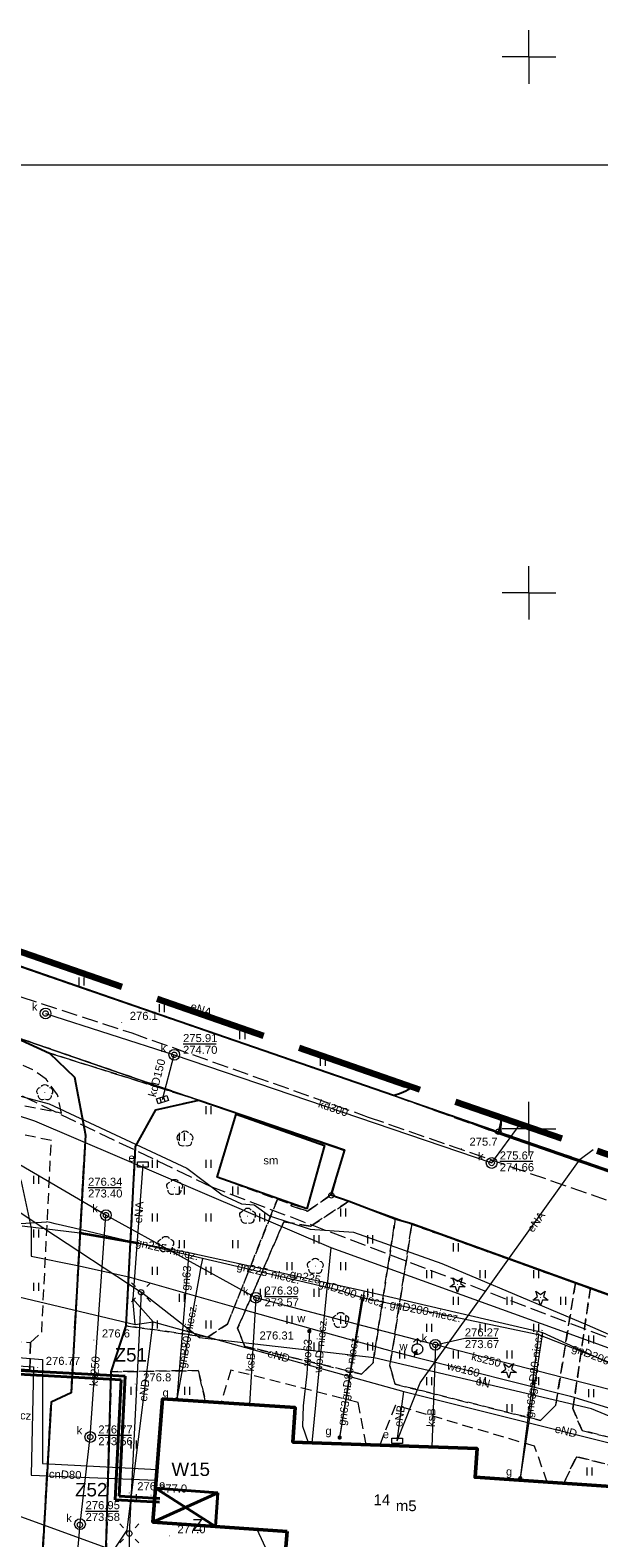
# Model space of a CAD drawing. Extents: x 0 to 6568752, y 0 to 5584302.
# Tile 72 of 74: x 6568504 to 6568557, y 5584162 to 5584302. Entities that reach past the tile are written whole.
import ezdxf
from ezdxf.enums import TextEntityAlignment as Align

# ---------------------------------------------------------------- set-up
doc = ezdxf.new("R2010")
doc.units = 0
for name, pattern in [('GAK', [3.5, 2, -0.7, 0.1, -0.7]), ('PRZER1-1', [1, 0.5, -0.5]), ('PRZER2-1', [1.5, 1, -0.5]), ('PRZER3-1', [2, 1.5, -0.5])]:
    doc.linetypes.add(name, pattern=pattern)
doc.layers.get('0').update_dxf_attribs({"linetype": 'CONTINUOUS'})
for name, color, linetype, lineweight in [('alarm', 51, 'CONTINUOUS', 50), ('EGBU', 7, 'CONTINUOUS', 50), ('EGBU_O', 7, 'CONTINUOUS', 50), ('EGDE', 7, 'CONTINUOUS', 18), ('EGPG', 7, 'CONTINUOUS', 18), ('GEPADR_O', 7, 'CONTINUOUS', 18), ('GEPPHC', 7, 'CONTINUOUS', 18), ('GUPPRZ_O', 7, 'CONTINUOUS', 18), ('OTDM', 7, 'CONTINUOUS', 25), ('OTDM_O', 7, 'CONTINUOUS', 25), ('OTKC', 7, 'CONTINUOUS', 18), ('OTKJ', 7, 'CONTINUOUS', 18), ('OTKK', 7, 'CONTINUOUS', 25), ('OTRN', 7, 'CONTINUOUS', 13), ('OTRN_O', 7, 'CONTINUOUS', 13), ('OTRS', 7, 'CONTINUOUS', 13), ('OTRS_O', 7, 'CONTINUOUS', 13), ('OTZT', 7, 'CONTINUOUS', 18), ('ramka sekcji', 7, 'CONTINUOUS', 18), ('siec', 7, 'GAK', 70), ('SUEO', 7, 'CONTINUOUS', 18), ('SULO', 7, 'CONTINUOUS', 35), ('SUPK', 7, 'CONTINUOUS', 18), ('SUPW', 7, 'CONTINUOUS', 18), ('SUPW_O', 7, 'CONTINUOUS', 18), ('zakres', 6, 'PRZER3-1', 106)]:
    doc.layers.add(name, color=color, linetype=linetype, lineweight=lineweight)
for name, color, linetype, lineweight, true_color in [('EGUG', 7, 'CONTINUOUS', 18, 0x008000), ('GELULI', 7, 'CONTINUOUS', 18, 0xfeffff), ('OTZG', 7, 'CONTINUOUS', 18, 0x008000), ('OTZL', 7, 'CONTINUOUS', 18, 0x008000), ('SUCP', 7, 'CONTINUOUS', 18, 0xd200d2), ('SUCP_O', 7, 'CONTINUOUS', 18, 0xd200d2), ('SUEP', 1, 'CONTINUOUS', 18, 0xff0000), ('SUEP_O', 1, 'CONTINUOUS', 18, 0xff0000), ('SUES', 1, 'CONTINUOUS', 18, 0xff0000), ('SUES_O', 1, 'CONTINUOUS', 18, 0xff0000), ('SUGP', 7, 'CONTINUOUS', 18, 0xbfbf00), ('SUGP_O', 7, 'CONTINUOUS', 18, 0xbfbf00), ('SUGW', 7, 'CONTINUOUS', 18, 0xbfbf00), ('SUGW_O', 7, 'CONTINUOUS', 18, 0xbfbf00), ('SUKK', 7, 'CONTINUOUS', 18, 0x803300), ('SUKP', 7, 'CONTINUOUS', 18, 0x803300), ('SUKP_O', 7, 'CONTINUOUS', 18, 0x803300), ('SUTP', 7, 'CONTINUOUS', 18, 0xff9100), ('SUWH', 5, 'CONTINUOUS', 18, 0x0000ff), ('SUWP', 5, 'CONTINUOUS', 18, 0x0000ff), ('SUWP_O', 5, 'CONTINUOUS', 18, 0x0000ff), ('SUWW', 5, 'CONTINUOUS', 18, 0x0000ff), ('SUWW_O', 5, 'CONTINUOUS', 18, 0x0000ff)]:
    doc.layers.add(name, color=color, linetype=linetype, lineweight=lineweight, true_color=true_color)
doc.styles.add('Arial', font='arial.ttf')
doc.styles.add('GEO-INFO', font='arial.ttf')

# ---------------------------------------------------------------- blocks, each defined once
blk = doc.blocks.new('D_GSPRDL1')
blk.add_hatch(color=0).paths.add_polyline_path([(0, -0.045), (0.013906, -0.042798), (0.02645, -0.036406), (0.036406, -0.02645), (0.042798, -0.013906), (0.045, 0), (0.042798, 0.013906), (0.036406, 0.02645), (0.02645, 0.036406), (0.013906, 0.042798), (0, 0.045), (-0.013906, 0.042798), (-0.02645, 0.036406), (-0.036406, 0.02645), (-0.042798, 0.013906), (-0.045, 0), (-0.042798, -0.013906), (-0.036406, -0.02645), (-0.02645, -0.036406), (-0.013906, -0.042798)])
at = {"color": 0}
for points in [[(-0.635969, -0.134326), (-0.70458, -0.024001), (-0.731429, 0.103115), (-0.713292, 0.231763), (-0.652348, 0.346501), (-0.55591, 0.433559), (-0.435555, 0.482485)], [(-0.324277, 0.563333), (-0.240553, 0.662679), (-0.127956, 0.727494), (0, 0.75), (0.127956, 0.727494), (0.240553, 0.662679), (0.324277, 0.563333)], [(0.435555, 0.482485), (0.55591, 0.433559), (0.652348, 0.346501), (0.713292, 0.231763), (0.731429, 0.103115), (0.70458, -0.024001), (0.635969, -0.134326)], [(-0.068773, -0.646351), (-0.194901, -0.677512), (-0.324092, -0.663766), (-0.440839, -0.606763), (-0.531129, -0.513345), (-0.584125, -0.394725), (-0.593465, -0.265141)], [(0.593465, -0.265141), (0.584125, -0.394725), (0.531129, -0.513345), (0.440839, -0.606763), (0.324092, -0.663766), (0.194901, -0.677512), (0.068773, -0.646351)]]:
    blk.add_lwpolyline(points, dxfattribs=at)
blk = doc.blocks.new('D_GSPRDI1')
blk.add_hatch(color=0).paths.add_polyline_path([(0, -0.045), (0.013906, -0.042798), (0.02645, -0.036406), (0.036406, -0.02645), (0.042798, -0.013906), (0.045, 0), (0.042798, 0.013906), (0.036406, 0.02645), (0.02645, 0.036406), (0.013906, 0.042798), (0, 0.045), (-0.013906, 0.042798), (-0.02645, 0.036406), (-0.036406, 0.02645), (-0.042798, 0.013906), (-0.045, 0), (-0.042798, -0.013906), (-0.036406, -0.02645), (-0.02645, -0.036406), (-0.013906, -0.042798)])
at = {"color": 0}
blk.add_lwpolyline([(0.272471, 0.088531), (0.713338, -0.231778), (0.168396, -0.231778), (0, -0.750048), (-0.168396, -0.231778), (-0.713338, -0.231778), (-0.272471, 0.088531), (-0.440867, 0.606801), (0, 0.286493), (0.440867, 0.606801)], close=True, dxfattribs=at)
blk = doc.blocks.new('D_GSPWPN1')
blk.add_hatch(color=0).paths.add_polyline_path([(-0.045, 0), (-0.043467, -0.011647), (-0.038971, -0.0225), (-0.03182, -0.03182), (-0.0225, -0.038971), (-0.011647, -0.043467), (0, -0.045), (0.011647, -0.043467), (0.0225, -0.038971), (0.03182, -0.03182), (0.038971, -0.0225), (0.043467, -0.011647), (0.045, 0), (0.043467, 0.011647), (0.038971, 0.0225), (0.03182, 0.03182), (0.0225, 0.038971), (0.011647, 0.043467), (0, 0.045), (-0.011647, 0.043467), (-0.0225, 0.038971), (-0.03182, 0.03182), (-0.038971, 0.0225), (-0.043467, 0.011647)])
blk = doc.blocks.new('D_GSPWPS1')
blk.add_hatch(color=0).paths.add_polyline_path([(-0.045, 0), (-0.043467, -0.011647), (-0.038971, -0.0225), (-0.03182, -0.03182), (-0.0225, -0.038971), (-0.011647, -0.043467), (0, -0.045), (0.011647, -0.043467), (0.0225, -0.038971), (0.03182, -0.03182), (0.038971, -0.0225), (0.043467, -0.011647), (0.045, 0), (0.043467, 0.011647), (0.038971, 0.0225), (0.03182, 0.03182), (0.0225, 0.038971), (0.011647, 0.043467), (0, 0.045), (-0.011647, 0.043467), (-0.0225, 0.038971), (-0.03182, 0.03182), (-0.038971, 0.0225), (-0.043467, 0.011647)])
blk = doc.blocks.new('D_GUPWZA1')
blk.add_hatch(color=0).paths.add_polyline_path([(-0.2, 0), (-0.193185, -0.051764), (-0.173205, -0.1), (-0.141421, -0.141421), (-0.1, -0.173205), (-0.051764, -0.193185), (0, -0.2), (0.051764, -0.193185), (0.1, -0.173205), (0.141421, -0.141421), (0.173205, -0.1), (0.193185, -0.051764), (0.2, 0), (0.193185, 0.051764), (0.173205, 0.1), (0.141421, 0.141421), (0.1, 0.173205), (0.051764, 0.193185), (0, 0.2), (-0.051764, 0.193185), (-0.1, 0.173205), (-0.141421, 0.141421), (-0.173205, 0.1), (-0.193185, 0.051764)])
blk = doc.blocks.new('D_GUPESE1')
at = {"color": 0}
blk.add_lwpolyline([(-0.5, -0.25), (-0.5, 0.25), (0.5, 0.25), (0.5, -0.25)], close=True, dxfattribs=at)
blk = doc.blocks.new('D_GUPIWZ1_1')
at = {"color": 0}
blk.add_lwpolyline([(0, 0.25), (0.064705, 0.241481), (0.125, 0.216506), (0.176777, 0.176777), (0.216506, 0.125), (0.241481, 0.064705), (0.25, 0), (0.241481, -0.064705), (0.216506, -0.125), (0.176777, -0.176777), (0.125, -0.216506), (0.064705, -0.241481), (0, -0.25), (-0.064705, -0.241481), (-0.125, -0.216506), (-0.176777, -0.176777), (-0.216506, -0.125), (-0.241481, -0.064705), (-0.25, 0), (-0.241481, 0.064705), (-0.216506, 0.125), (-0.176777, 0.176777), (-0.125, 0.216506), (-0.064705, 0.241481)], close=True, dxfattribs=at)
blk = doc.blocks.new('D_GUPKKS1')
at = {"color": 0}
blk.add_lwpolyline([(0.5, -0.25), (-0.5, -0.25), (-0.5, 0.25), (0.5, 0.25)], close=True, dxfattribs=at)
for points in [[(-0.175, -0.25), (-0.175, 0.25)], [(0.175, -0.25), (0.175, 0.25)]]:
    blk.add_lwpolyline(points, dxfattribs=at)
blk = doc.blocks.new('D_GUPWDT1')
at = {"color": 0}
blk.add_lwpolyline([(0, 0.5), (0.086824, 0.492404), (0.17101, 0.469846), (0.25, 0.433013), (0.321394, 0.383022), (0.383022, 0.321394), (0.433013, 0.25), (0.469846, 0.17101), (0.492404, 0.086824), (0.5, 0), (0.492404, -0.086824), (0.469846, -0.17101), (0.433013, -0.25), (0.377875, -0.32743), (0.309079, -0.393027), (0.229113, -0.444418), (0.140866, -0.479746), (0.047528, -0.497736), (-0.047528, -0.497736), (-0.140866, -0.479746), (-0.229113, -0.444418), (-0.309079, -0.393027), (-0.377875, -0.32743), (-0.433013, -0.25), (-0.4725, -0.163534), (-0.494911, -0.071157), (-0.499434, 0.023791), (-0.485906, 0.117879), (-0.454816, 0.207708), (-0.407288, 0.290028), (-0.34504, 0.361867), (-0.27032, 0.420627), (-0.185831, 0.464184), (-0.094626, 0.490964)], close=True, dxfattribs=at)
for points in [[(-0.353553, 0.646447), (0, 1), (0.353553, 0.646447)], [(0, 0.5), (0, 1)]]:
    blk.add_lwpolyline(points, dxfattribs=at)
blk = doc.blocks.new('D_GUPGZA1')
blk.add_hatch(color=0).paths.add_polyline_path([(-0.2, 0), (-0.193185, -0.051764), (-0.173205, -0.1), (-0.141421, -0.141421), (-0.1, -0.173205), (-0.051764, -0.193185), (0, -0.2), (0.051764, -0.193185), (0.1, -0.173205), (0.141421, -0.141421), (0.173205, -0.1), (0.193185, -0.051764), (0.2, 0), (0.193185, 0.051764), (0.173205, 0.1), (0.141421, 0.141421), (0.1, 0.173205), (0.051764, 0.193185), (0, 0.2), (-0.051764, 0.193185), (-0.1, 0.173205), (-0.141421, 0.141421), (-0.173205, 0.1), (-0.193185, 0.051764)])
blk = doc.blocks.new('D_GEPPHC1')
at = {"color": 0}
blk.add_lwpolyline([(-0.375, 0.5), (0.375, 0.5), (-0.375, -0.5), (0.375, -0.5)], dxfattribs=at)
blk = doc.blocks.new('D_GEPPGD1_2')
blk.add_hatch(color=0).paths.add_polyline_path([(0, -0.045), (0.013906, -0.042798), (0.02645, -0.036406), (0.036406, -0.02645), (0.042798, -0.013906), (0.045, 0), (0.042798, 0.013906), (0.036406, 0.02645), (0.02645, 0.036406), (0.013906, 0.042798), (0, 0.045), (-0.013906, 0.042798), (-0.02645, 0.036406), (-0.036406, 0.02645), (-0.042798, 0.013906), (-0.045, 0), (-0.042798, -0.013906), (-0.036406, -0.02645), (-0.02645, -0.036406), (-0.013906, -0.042798)])
blk = doc.blocks.new('D_GEPPGD1_1')
at = {"color": 0}
blk.add_lwpolyline([(0, 0.25), (0.077254, 0.237764), (0.146946, 0.202254), (0.202254, 0.146946), (0.237764, 0.077254), (0.25, 0), (0.237764, -0.077254), (0.202254, -0.146946), (0.146946, -0.202254), (0.077254, -0.237764), (0, -0.25), (-0.077254, -0.237764), (-0.146946, -0.202254), (-0.202254, -0.146946), (-0.237764, -0.077254), (-0.25, 0), (-0.237764, 0.077254), (-0.202254, 0.146946), (-0.146946, 0.202254), (-0.077254, 0.237764)], close=True, dxfattribs=at)
blk = doc.blocks.new('D_GUPELA2')
blk.add_hatch(color=0).paths.add_polyline_path([(-0.001087, 0.044987), (0.011881, 0.043403), (0.021281, 0.03965), (0.030065, 0.033482), (0.038133, 0.023893), (0.043117, 0.012881), (0.044986, 0.001113), (0.044323, -0.007777), (0.040557, -0.019497), (0.033417, -0.030138), (0.024849, -0.037517), (0.013788, -0.042836), (0.002013, -0.044955), (-0.00982, -0.043916), (-0.020466, -0.040077), (-0.029541, -0.033946), (-0.036867, -0.025804), (-0.04187, -0.01649), (-0.04461, -0.005909), (-0.044532, 0.006476), (-0.041285, 0.017903), (-0.034764, 0.028574), (-0.024479, 0.03776), (-0.013449, 0.042943)])
at = {"color": 0}
for points in [[(-0.883883, 0.883883), (-0.53033, 0.53033)], [(0.883883, 0.883883), (0.53033, 0.53033)], [(-0.883883, -0.883883), (-0.53033, -0.53033)], [(0.883883, -0.883883), (0.53033, -0.53033)]]:
    blk.add_lwpolyline(points, dxfattribs=at)
blk = doc.blocks.new('D_GUPELA1')
at = {"color": 0}
blk.add_lwpolyline([(0, 0.25), (0.064705, 0.241481), (0.125, 0.216506), (0.176777, 0.176777), (0.216506, 0.125), (0.241481, 0.064705), (0.25, 0), (0.241481, -0.064705), (0.216506, -0.125), (0.176777, -0.176777), (0.125, -0.216506), (0.064705, -0.241481), (0, -0.25), (-0.064705, -0.241481), (-0.125, -0.216506), (-0.176777, -0.176777), (-0.216506, -0.125), (-0.241481, -0.064705), (-0.25, 0), (-0.241481, 0.064705), (-0.216506, 0.125), (-0.176777, 0.176777), (-0.125, 0.216506), (-0.064705, 0.241481)], close=True, dxfattribs=at)
blk = doc.blocks.new('D_GSSUTR1')
at = {"color": 0}
for points in [[(-0.25666, 0.36165), (-0.25666, -0.38835)], [(0.24334, -0.38835), (0.24334, 0.36165)]]:
    blk.add_lwpolyline(points, dxfattribs=at)

msp = doc.modelspace()

# ---------------------------------------------------------------- linework, layer by layer
at = {"layer": 'EGBU', "linetype": 'Continuous', "lineweight": 50, "elevation": 10.18}
msp.add_lwpolyline([(6568527.47, 5584162.43), (6568514.95, 5584163.31), (6568515.85341, 5584174.79452), (6568528.2, 5584173.99), (6568528.0043, 5584170.77341), (6568545.17, 5584170.16), (6568544.99, 5584167.48), (6568562.18, 5584166.31), (6568561.48, 5584154.81), (6568544.19, 5584156.04), (6568544.4, 5584158.62), (6568527.26, 5584159.84)], close=True, dxfattribs=at)
at = {"layer": 'EGDE', "linetype": 'Continuous', "elevation": 10.22}
for points in [[(6568361.59535, 5584252.09289), (6568363.17294, 5584258.49371), (6568384.10967, 5584252.66302), (6568404.05262, 5584247.11955), (6568410.12476, 5584245.43766), (6568432.37614, 5584239.25389), (6568501.01473, 5584215.71647), (6568547.15443, 5584199.71974), (6568592.68513, 5584183.94093)], [(6568592.25665, 5584177.2623), (6568569.37207, 5584185.2949), (6568567.841, 5584180.71483), (6568531.58972, 5584193.78874), (6568532.79584, 5584197.9746), (6568444.36545, 5584228.51754), (6568424.00977, 5584235.04577), (6568423.40791, 5584229.7576), (6568390.77944, 5584238.75789), (6568391.9359, 5584243.69317), (6568384.82038, 5584245.63164), (6568365.64994, 5584250.98505), (6568361.59535, 5584252.09289)], [(6568384.82038, 5584245.63164), (6568391.9359, 5584243.69317), (6568390.77944, 5584238.75789), (6568423.40791, 5584229.7576), (6568424.00977, 5584235.04577), (6568444.36545, 5584228.51754), (6568532.79584, 5584197.9746), (6568531.58972, 5584193.78874), (6568567.841, 5584180.71483), (6568569.37207, 5584185.2949), (6568592.25665, 5584177.2623)], [(6568547.15443, 5584199.71974), (6568501.01473, 5584215.71647), (6568432.37614, 5584239.25389), (6568410.12476, 5584245.43766), (6568410.56468, 5584246.69046)], [(6568547.49268, 5584201.00451), (6568547.15443, 5584199.71974)], [(6568592.68513, 5584183.94093), (6568547.15443, 5584199.71974), (6568547.49268, 5584201.00451)]]:
    msp.add_lwpolyline(points, dxfattribs=at)
at = {"layer": 'EGUG', "linetype": 'PRZER1-1', "lineweight": 18, "elevation": 10.08}
for points in [[(6568324.88408, 5584271.82788), (6568324.82072, 5584271.63057), (6568327.2348, 5584269.00147), (6568331.69773, 5584267.24884), (6568363.17294, 5584258.49371), (6568384.10967, 5584252.66302), (6568404.05262, 5584247.11955), (6568410.12476, 5584245.43766), (6568432.37614, 5584239.25389), (6568501.01473, 5584215.71647), (6568547.15443, 5584199.71974), (6568592.68513, 5584183.94093)], [(6568592.68513, 5584183.94093), (6568547.15443, 5584199.71974), (6568501.01473, 5584215.71647), (6568432.37614, 5584239.25389), (6568410.12476, 5584245.43766), (6568404.05262, 5584247.11955), (6568384.10967, 5584252.66302), (6568363.17294, 5584258.49371)], [(6568592.25665, 5584177.2623), (6568569.37207, 5584185.2949), (6568567.841, 5584180.71483), (6568531.58972, 5584193.78874), (6568532.79584, 5584197.9746), (6568444.36545, 5584228.51754), (6568424.00977, 5584235.04577), (6568423.40791, 5584229.7576), (6568390.77944, 5584238.75789)], [(6568390.77944, 5584238.75789), (6568423.40791, 5584229.7576), (6568424.00977, 5584235.04577), (6568444.36545, 5584228.51754), (6568532.79584, 5584197.9746), (6568531.58972, 5584193.78874), (6568567.841, 5584180.71483), (6568569.37207, 5584185.2949), (6568592.25665, 5584177.2623)]]:
    msp.add_lwpolyline(points, dxfattribs=at)
at = {"layer": 'GELULI', "linetype": 'PRZER3-1', "lineweight": 18, "elevation": 9.97}
msp.add_lwpolyline([(6568317.37316, 5584268.23555), (6568323.21693, 5584266.61009), (6568375.93412, 5584251.94666), (6568434.94315, 5584234.16735), (6568439.89391, 5584232.77833), (6568512.97399, 5584208.938), (6568535.02416, 5584201.09293), (6568583.8272, 5584184.117), (6568592.49087, 5584180.91301)], dxfattribs=at)
at = {"layer": 'GUPPRZ_O', "linetype": 'Continuous', "lineweight": 13, "elevation": 10.8, "flags": 128}
for points in [[(6568517.75883, 5584207.91363), (6568520.83883, 5584207.91363)], [(6568547.28305, 5584196.96099), (6568550.36305, 5584196.96099)], [(6568508.90174, 5584194.50958), (6568511.98174, 5584194.50958)], [(6568525.35391, 5584184.35743), (6568528.43391, 5584184.35743)], [(6568541.28139, 5584179.83651), (6568544.03124, 5584180.45622), (6568547.11124, 5584180.45622)], [(6568509.85985, 5584171.39678), (6568512.93985, 5584171.39678)], [(6568508.67133, 5584164.33173), (6568511.75133, 5584164.33173)]]:
    msp.add_lwpolyline(points, dxfattribs=at)
at = {"layer": 'OTDM', "linetype": 'Continuous', "lineweight": 25, "elevation": 10.18}
msp.add_lwpolyline([(6568529.31, 5584192.54), (6568520.93, 5584195.49), (6568522.72, 5584201.36), (6568530.96, 5584198.43)], close=True, dxfattribs=at)
at = {"layer": 'OTKC', "linetype": 'PRZER2-1', "lineweight": 18, "elevation": 10.18}
for points in [[(6568506.43, 5584201.47), (6568506.05, 5584203.16), (6568504.99, 5584204.64), (6568503.76, 5584205.5), (6568500.86, 5584206.81), (6568481.82, 5584213.47), (6568480.94, 5584206.55)], [(6568437.76, 5584180.94), (6568435.75, 5584181.1), (6568435.99, 5584184.59), (6568437.3, 5584183.48), (6568491.91, 5584180.66), (6568492.67, 5584180.62), (6568503.53, 5584180.07), (6568503.48, 5584177.51), (6568481.62, 5584178.62), (6568480.55, 5584177.7), (6568477.92, 5584134.87), (6568475.33, 5584135.1), (6568477.08, 5584164.07), (6568468.54, 5584164.7), (6568465.7, 5584166.83), (6568467.01, 5584179.39), (6568439.97843, 5584180.94735), (6568472.49, 5584131.76), (6568471.53, 5584130.13)]]:
    msp.add_lwpolyline(points, close=True, dxfattribs=at)
for points in [[(6568502.26, 5584208.44), (6568505.31, 5584207.06), (6568507.65, 5584204.8), (6568508.65, 5584199.4), (6568507.32, 5584175.37), (6568505.45, 5584174.48), (6568503.53, 5584140.77)], [(6568503.48, 5584177.51), (6568503.53, 5584180.07), (6568504.58, 5584181.02), (6568505.48, 5584198.9), (6568493.8, 5584201.29)], [(6568565.81, 5584166.6), (6568554.43, 5584169.4), (6568553.25244, 5584166.91764), (6568551.71069, 5584167.02257), (6568550.54, 5584170.38), (6568537.56, 5584174.2), (6568536.09974, 5584170.48412), (6568534.81922, 5584170.52988), (6568534.08, 5584174.45), (6568522.22, 5584177.49), (6568521.28657, 5584174.44049), (6568519.86687, 5584174.533), (6568519.18, 5584177.44), (6568511.07, 5584177.33), (6568512.46, 5584181.61), (6568520.06, 5584180.55), (6568521.9, 5584181.78), (6568526.55, 5584193.42), (6568527.88, 5584192.96), (6568527.83, 5584192.82), (6568529.35, 5584192.31), (6568531.55, 5584193.82), (6568533.24, 5584193.25), (6568529.63, 5584190.91), (6568527.15, 5584191.32), (6568522.85, 5584181.39), (6568523.52, 5584179.7), (6568534.41, 5584177.11), (6568535.47, 5584178.16), (6568537.55, 5584191.61), (6568539.1, 5584191.15), (6568537.05, 5584177.88), (6568537.52, 5584176.17), (6568551.09, 5584172.78), (6568552.5, 5584174.21), (6568554.35, 5584185.66), (6568555.74, 5584185.16), (6568554.11, 5584173.9), (6568554.96, 5584171.84), (6568575.39, 5584166.8)]]:
    msp.add_lwpolyline(points, dxfattribs=at)
at = {"layer": 'OTKJ', "linetype": 'PRZER3-1', "lineweight": 18, "elevation": 10.18}
for points in [[(6568324.63601, 5584271.90472), (6568325.01, 5584271.29), (6568326.48, 5584269.47), (6568327.65, 5584268.64), (6568329.49, 5584267.76), (6568331.28, 5584267.12), (6568332.07, 5584266.92), (6568359.08, 5584259.49), (6568361.58, 5584258.81), (6568397.87, 5584248.6), (6568413.84, 5584244.22), (6568455.08, 5584231.25), (6568457, 5584230.63), (6568498.55, 5584216.47), (6568500.09, 5584215.97), (6568537.39, 5584203.09), (6568547.32, 5584199.53), (6568592.6869, 5584183.96856)], [(6568503.53, 5584140.77), (6568505.45, 5584174.48), (6568507.32, 5584175.37), (6568508.65, 5584199.4), (6568507.65, 5584204.8), (6568505.31, 5584207.06), (6568519.22, 5584202.68), (6568515.23, 5584201.77), (6568513.33, 5584198.33), (6568512.46, 5584181.61), (6568511.07, 5584177.33), (6568510.51, 5584157.83)]]:
    msp.add_lwpolyline(points, dxfattribs=at)
for points in [[(6568592.27088, 5584177.48411), (6568589.01, 5584178.79), (6568575.71, 5584183.16), (6568569.28, 5584185.37), (6568568.72, 5584183.6), (6568567.66, 5584180.86), (6568555.74, 5584185.16), (6568554.35, 5584185.66), (6568539.1, 5584191.15), (6568537.55, 5584191.61), (6568533.24, 5584193.25), (6568531.55, 5584193.82), (6568532.82, 5584198.02), (6568519.22, 5584202.68), (6568505.31, 5584207.06), (6568502.26, 5584208.44), (6568499.5, 5584209.57), (6568442.88, 5584228.95, 0.485757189), (6568436.47, 5584226.47), (6568429.34, 5584228.12), (6568427.97, 5584231.99), (6568423.96, 5584235.1), (6568423.38, 5584229.9), (6568390.81, 5584238.73)], [(6568547.43203, 5584201.02544), (6568547.32, 5584199.53), (6568537.39, 5584203.09, 0.085198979), (6568539.15676, 5584203.88134)]]:
    msp.add_lwpolyline(points, format="xyb", dxfattribs=at)
at = {"layer": 'OTKK', "linetype": 'Continuous', "lineweight": 25, "elevation": 10.18}
for points in [[(6568539.15682, 5584203.88131, -0.08520069), (6568537.39, 5584203.09), (6568500.09, 5584215.97), (6568498.55, 5584216.47), (6568457, 5584230.63), (6568455.08, 5584231.25), (6568413.84, 5584244.22, -0.224953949), (6568411.27336, 5584246.48884)], [(6568436.47, 5584226.47, -0.485757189), (6568442.88, 5584228.95), (6568499.5, 5584209.57), (6568502.26, 5584208.44), (6568505.31, 5584207.06), (6568507.65, 5584204.8), (6568508.65, 5584199.4), (6568507.32, 5584175.37), (6568505.45, 5584174.48), (6568503.53, 5584140.77), (6568505.24, 5584139.54), (6568504.73, 5584127.9), (6568504.79, 5584122.65, 0.089975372), (6568506.61, 5584118.23, 0.215095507), (6568514.58, 5584112.84), (6568518.41, 5584112.57, 0.069509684), (6568522.62, 5584114.07, 0.134953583), (6568527.22, 5584117.66, 0.052430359), (6568528.58, 5584120.07, 0.084773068), (6568529.58, 5584123.78, 0.190052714), (6568527.44, 5584131.44), (6568512.64, 5584151), (6568511.13, 5584153.58), (6568510.51, 5584157.83)]]:
    msp.add_lwpolyline(points, format="xyb", dxfattribs=at)
for points in [[(6568510.51, 5584157.83), (6568511.07, 5584177.33), (6568512.46, 5584181.61), (6568513.33, 5584198.33), (6568515.23, 5584201.77), (6568519.22, 5584202.68), (6568532.82, 5584198.02), (6568531.55, 5584193.82), (6568533.24, 5584193.25), (6568537.55, 5584191.61), (6568539.1, 5584191.15), (6568554.35, 5584185.66), (6568555.74, 5584185.16), (6568567.66, 5584180.86), (6568568.72, 5584183.6), (6568569.28, 5584185.37), (6568575.71, 5584183.16), (6568578.54, 5584180.75), (6568579.27, 5584175.96), (6568577.89, 5584147.04)], [(6568547.43203, 5584201.02544), (6568547.32, 5584199.53), (6568565.96, 5584193.07), (6568592.68614, 5584183.95677)]]:
    msp.add_lwpolyline(points, dxfattribs=at)
at = {"layer": 'OTZT', "color": 7, "linetype": 'PRZER2-1', "lineweight": 18, "elevation": 10.1}
msp.add_lwpolyline([(6568539.15682, 5584203.88131, -0.08520069), (6568537.39, 5584203.09), (6568500.09, 5584215.97)], format="xyb", dxfattribs=at)
for points in [[(6568506.43, 5584201.47), (6568506.05, 5584203.16), (6568504.99, 5584204.64), (6568503.76, 5584205.5), (6568500.86, 5584206.81), (6568481.82, 5584213.47), (6568480.94, 5584206.55)], [(6568521.9, 5584181.78), (6568520.06, 5584180.55), (6568512.46, 5584181.61), (6568513.33, 5584198.33), (6568515.23, 5584201.77), (6568519.22, 5584202.68), (6568532.82, 5584198.02), (6568531.55, 5584193.82), (6568529.35, 5584192.31), (6568527.83, 5584192.82), (6568527.88, 5584192.96), (6568529.31, 5584192.54), (6568530.96, 5584198.43), (6568522.72, 5584201.36), (6568520.93, 5584195.49), (6568526.55, 5584193.42)], [(6568505.48, 5584198.9), (6568493.8, 5584201.29), (6568492.67, 5584180.62), (6568503.53, 5584180.07), (6568504.58, 5584181.02)], [(6568523.52, 5584179.7), (6568522.85, 5584181.39), (6568527.15, 5584191.32), (6568529.63, 5584190.91), (6568533.24, 5584193.25), (6568537.55, 5584191.61), (6568535.47, 5584178.16), (6568534.41, 5584177.11)], [(6568552.5, 5584174.21), (6568551.09, 5584172.78), (6568537.52, 5584176.17), (6568537.05, 5584177.88), (6568539.1, 5584191.15), (6568554.35, 5584185.66)], [(6568554.96, 5584171.84), (6568554.11, 5584173.9), (6568555.74, 5584185.16), (6568567.66, 5584180.86), (6568568.72, 5584183.6), (6568574.62, 5584181.41), (6568576.66, 5584179.98), (6568577.5, 5584177.01), (6568577.03, 5584168.07), (6568575.39, 5584166.8)], [(6568511.13, 5584153.58), (6568510.51, 5584157.83), (6568511.07, 5584177.33), (6568519.18, 5584177.44), (6568519.86687, 5584174.533), (6568515.85341, 5584174.79452), (6568514.95, 5584163.31), (6568527.47, 5584162.43), (6568527.26, 5584159.84), (6568544.4, 5584158.62), (6568544.19, 5584156.04), (6568561.48, 5584154.81), (6568562.18, 5584166.31), (6568553.25244, 5584166.91764), (6568554.43, 5584169.4), (6568565.81, 5584166.6), (6568565.57, 5584162.57), (6568564, 5584162.56), (6568563.93, 5584160.04), (6568565.44, 5584160.02), (6568564.91, 5584150.5)]]:
    msp.add_lwpolyline(points, close=True, dxfattribs=at)
at = {"layer": 'ramka sekcji'}
for p, q in [((6568550, 5584300), (6568550, 5584302.5)), ((6568550, 5584300), (6568547.5, 5584300)), ((6568550, 5584300), (6568550, 5584297.5)), ((6568550, 5584300), (6568552.5, 5584300)), ((6568550, 5584250), (6568550, 5584252.5)), ((6568550, 5584250), (6568547.5, 5584250)), ((6568550, 5584250), (6568550, 5584247.5)), ((6568550, 5584250), (6568552.5, 5584250)), ((6568550, 5584200), (6568550, 5584202.5)), ((6568550, 5584200), (6568547.5, 5584200)), ((6568550, 5584200), (6568550, 5584197.5)), ((6568550, 5584200), (6568552.5, 5584200))]:
    msp.add_line(p, q, dxfattribs=at)
at = {"layer": 'siec', "linetype": 'ByBlock', "lineweight": 40}
for p, q in [((6568512.35336, 5584176.91909), (6568482.84126, 5584178.47686)), ((6568511.98642, 5584176.5869), (6568483.17334, 5584178.10768)), ((6568511.98642, 5584176.5869), (6568511.42907, 5584165.37298)), ((6568512.35336, 5584176.91909), (6568511.79601, 5584165.70518)), ((6568515.57365, 5584165.16699), (6568511.42907, 5584165.37298)), ((6568515.59115, 5584165.51655), (6568511.79601, 5584165.70518)), ((6568514.95, 5584163.31), (6568520.9975, 5584166.03192)), ((6568515.19867, 5584166.47125), (6568520.9975, 5584166.03192)), ((6568520.77739, 5584162.90041), (6568515.19867, 5584166.47125)), ((6568520.9975, 5584166.03192), (6568520.77739, 5584162.90041))]:
    msp.add_line(p, q, dxfattribs=at)
at = {"layer": 'siec', "linetype": 'ByBlock', "lineweight": 20}
msp.add_lwpolyline([(6568734.39713, 5584289.91756), (6568238.01967, 5584289.91756), (6568238.01967, 5583920.87902), (6568734.39713, 5583920.87902)], close=True, dxfattribs=at)
at = {"layer": 'SUCP', "linetype": 'Continuous', "lineweight": 18, "elevation": 10.14}
for points in [[(6568493.67179, 5584176.10632), (6568493.8032, 5584179.36474), (6568504.6612, 5584178.47796), (6568504.66573, 5584168.75446), (6568515.33486, 5584168.20256)], [(6568494.43529, 5584176.0603), (6568494.60149, 5584178.37849), (6568503.8244, 5584177.77267), (6568503.59195, 5584167.68365), (6568515.25621, 5584167.20272)]]:
    msp.add_lwpolyline(points, dxfattribs=at)
at = {"layer": 'SUEP', "linetype": 'Continuous', "lineweight": 18, "elevation": 10.14}
for points in [[(6568410.57, 5584195.55), (6568411.44, 5584209.05), (6568413.03, 5584223.39), (6568419.06, 5584225.99), (6568433, 5584225.54), (6568441.12, 5584225.23), (6568452.86, 5584221.77), (6568468.78, 5584216.66), (6568482.08, 5584212.45), (6568486.27, 5584207.38), (6568505.27, 5584202.34), (6568518.12, 5584196.32), (6568521.41, 5584193.85), (6568523.2, 5584193.01), (6568524.4, 5584192.89), (6568525.82, 5584191.88), (6568529.61, 5584190.64), (6568533.66, 5584190.36), (6568541.9, 5584187.44), (6568555.45, 5584181.71), (6568569.37, 5584175.62), (6568568.52, 5584159.59)], [(6568439.52, 5584216.84), (6568444.49, 5584214.45), (6568457.59, 5584212.08), (6568495.41, 5584204.18), (6568494.52, 5584197.5), (6568504.68, 5584190.79), (6568513.84, 5584184.74)], [(6568465.25656, 5584206.36902), (6568489.33535, 5584200.40503), (6568490.7756, 5584199.22999), (6568490.68977, 5584187.18), (6568493.04297, 5584185.78845), (6568501.12868, 5584184.61655), (6568513.27859, 5584181.74688)], [(6568537.71, 5584170.88), (6568539.86, 5584176.3), (6568547.89, 5584187.52), (6568554.77, 5584197.15), (6568555.98497, 5584198.07372)], [(6568514.00122, 5584196.67234), (6568513.06286, 5584184.12928)], [(6568513.84, 5584184.74), (6568513.42, 5584175.82), (6568512.75, 5584162.24), (6568512.75, 5584153.66), (6568511.73, 5584141.53), (6568511.14, 5584126.58), (6568517.89, 5584124.93), (6568523.5, 5584125.16), (6568531.17, 5584129.17), (6568537.04, 5584112.01), (6568538.56, 5584099.8), (6568554.87, 5584098.16), (6568555.17, 5584096.89)], [(6568514.97262, 5584181.98672), (6568513.06286, 5584184.12928)], [(6568513.27859, 5584181.74688), (6568513.06286, 5584184.12928)], [(6568588.42, 5584161.56), (6568588.64, 5584171.67), (6568586.85, 5584171.86), (6568576.51, 5584173.04), (6568574.93, 5584169.59), (6568571.97, 5584169.2), (6568560.55, 5584171.92), (6568555.84, 5584173.88), (6568535.58, 5584178.64), (6568519.3, 5584180.49), (6568513.84, 5584184.74)], [(6568523.75545, 5584124.26244), (6568522.83243, 5584124.10354), (6568520.47451, 5584122.08142), (6568518.31403, 5584120.45511), (6568512.92482, 5584119.79111), (6568510.66228, 5584121.19656), (6568509.95275, 5584124.10557), (6568510.41572, 5584140.45381), (6568510.60784, 5584142.17749), (6568510.77512, 5584140.55569), (6568511.50349, 5584140.71084), (6568512.72945, 5584139.63456), (6568513.92201, 5584141.22705), (6568513.7854, 5584142.43738), (6568515.18867, 5584146.45777), (6568514.624, 5584152.63497), (6568512.47933, 5584159.03483), (6568511.24802, 5584160.59149), (6568512.55599, 5584162.55209), (6568514.97262, 5584181.98672)], [(6568513.27859, 5584181.74688), (6568514.97262, 5584181.98672)], [(6568514.97262, 5584181.98672), (6568538.34205, 5584175.49634)], [(6568537.71, 5584170.88), (6568538.34205, 5584175.49634)], [(6568538.34205, 5584175.49634), (6568568.54621, 5584167.93037), (6568567.26294, 5584150.61906)], [(6568567.26294, 5584150.61906), (6568566.55221, 5584143.45735), (6568561.09889, 5584143.68311), (6568560.42685, 5584149.01969), (6568554.47985, 5584150.80643), (6568526.70733, 5584157.6286), (6568514.6789, 5584159.39864), (6568500.93602, 5584164.42151)]]:
    msp.add_lwpolyline(points, dxfattribs=at)
at = {"layer": 'SUEP', "linetype": 'PRZER3-1', "lineweight": 18, "elevation": 10.14}
msp.add_lwpolyline([(6568560.58238, 5584136.31089), (6568560.7851, 5584142.19097), (6568567.55885, 5584142.33769), (6568569.72241, 5584174.7728), (6568568.75268, 5584175.93585), (6568566.54485, 5584176.9986), (6568520.37363, 5584194.58131), (6568501.89491, 5584203.47687), (6568485.93649, 5584207.97701), (6568481.66183, 5584212.65942), (6568442.07302, 5584224.70259), (6568418.51306, 5584225.75311), (6568412.04865, 5584222.77544), (6568410.68147, 5584195.95969)], dxfattribs=at)
at = {"layer": 'SUGP', "linetype": 'Continuous', "lineweight": 18, "elevation": 10.14}
for points in [[(6568502.63657, 5584191.15906), (6568505.02, 5584191.32)], [(6568502.76, 5584190.94), (6568508.13, 5584190.28), (6568513.63, 5584189.33), (6568518.31, 5584188.45), (6568534.63, 5584184.87), (6568550.81, 5584181.1)], [(6568505.85, 5584191.12), (6568505.36, 5584191.24), (6568505.02, 5584191.32)], [(6568531.85, 5584185.03), (6568519.58, 5584187.91), (6568512.96, 5584189.46), (6568507.61, 5584190.72), (6568505.85, 5584191.12)], [(6568518.31, 5584188.45), (6568517.18, 5584174.76)], [(6568519.58, 5584187.91), (6568519.51, 5584187.57)], [(6568519.32, 5584186.58), (6568517.18, 5584174.76)], [(6568519.51, 5584187.57), (6568519.43, 5584187.17), (6568519.32, 5584186.58)], [(6568532.79, 5584184.8), (6568532.38, 5584184.9), (6568531.85, 5584185.03)], [(6568534.63, 5584184.87), (6568532.36, 5584171.19)], [(6568534.43179, 5584184.26135), (6568532.36, 5584171.19)], [(6568532.79, 5584184.8), (6568534.43179, 5584184.26135), (6568550.8944, 5584180.81528), (6568570.47901, 5584173.11266), (6568576.65641, 5584168.96549), (6568585.97078, 5584167.32838)], [(6568551.26, 5584181), (6568549.2, 5584167.4)], [(6568550.8944, 5584180.81528), (6568549.2, 5584167.4)], [(6568550.81, 5584181.1), (6568551.26, 5584181), (6568575.43, 5584169.92), (6568586.76, 5584166.6), (6568589.28, 5584165.85), (6568589.52, 5584165.75), (6568589.59, 5584165.49), (6568588.42, 5584159.13), (6568588.42, 5584158.92), (6568588.63, 5584158.83), (6568591.0389, 5584158.28114)]]:
    msp.add_lwpolyline(points, dxfattribs=at)
at = {"layer": 'SUKP', "linetype": 'Continuous', "lineweight": 18, "elevation": 10.14}
for points in [[(6568504.94016, 5584210.76039), (6568516.94072, 5584206.90478), (6568546.53305, 5584196.80544), (6568549.18856, 5584200.41924)], [(6568510.57, 5584191.94), (6568484.46, 5584207.22)], [(6568515.84, 5584202.72), (6568516.94072, 5584206.90478)], [(6568505.81597, 5584131.84069), (6568506.71136, 5584146.47849), (6568508.15231, 5584163.10706), (6568509.10985, 5584171.24124), (6568510.57, 5584191.94)], [(6568573.6282, 5584162.42214), (6568570.74, 5584171.11), (6568558.43959, 5584175.41734), (6568541.28139, 5584179.83651), (6568524.53976, 5584184.23726), (6568510.57, 5584191.94)], [(6568524.53976, 5584184.23726), (6568523.95651, 5584174.26651)], [(6568541.28139, 5584179.83651), (6568540.941, 5584170.31112)]]:
    msp.add_lwpolyline(points, dxfattribs=at)
at = {"layer": 'SULO', "linetype": 'Continuous', "lineweight": 35, "elevation": 10.12}
msp.add_lwpolyline([(6568508.13, 5584190.28), (6568513.63, 5584189.33)], dxfattribs=at)
at = {"layer": 'SUPK', "linetype": 'Continuous', "lineweight": 18, "elevation": 10.14}
for points in [[(6568504.94016, 5584210.26039, -1), (6568504.94016, 5584211.26039, -1)], [(6568516.94072, 5584206.40478, -1), (6568516.94072, 5584207.40478, -1)], [(6568546.53305, 5584196.30544, -1), (6568546.53305, 5584197.30544, -1)], [(6568510.57, 5584191.44, -1), (6568510.57, 5584192.44, -1)], [(6568524.53976, 5584183.73726, -1), (6568524.53976, 5584184.73726, -1)], [(6568541.28139, 5584179.33651, -1), (6568541.28139, 5584180.33651, -1)], [(6568509.10985, 5584170.74124, -1), (6568509.10985, 5584171.74124, -1)], [(6568508.15231, 5584162.60706, -1), (6568508.15231, 5584163.60706, -1)]]:
    msp.add_lwpolyline(points, format="xyb", close=True, dxfattribs=at)
at = {"layer": 'SUTP', "linetype": 'Continuous', "lineweight": 18, "elevation": 10.14}
msp.add_lwpolyline([(6568524.6324, 5584162.62945), (6568528.38554, 5584154.53443)], dxfattribs=at)
at = {"layer": 'SUWP', "linetype": 'Continuous', "lineweight": 18, "elevation": 10.14}
for points in [[(6568440.18814, 5584219.75304), (6568440.56927, 5584219.66795), (6568448.50814, 5584218.25013), (6568461.34345, 5584215.5853), (6568469.74002, 5584213.57334), (6568480.59995, 5584209.76297), (6568489.24609, 5584206.23411), (6568499.13871, 5584203.76138), (6568500.84194, 5584199.64301), (6568502.67082, 5584195.08622), (6568503.58721, 5584190.71769), (6568503.5906, 5584188.12754), (6568507.92245, 5584187.23329), (6568512.6962, 5584186.19471), (6568523.13561, 5584183.19899), (6568529.6599, 5584181.35292), (6568536.57505, 5584179.44187), (6568539.30473, 5584178.70699), (6568553.87292, 5584175.05441), (6568562.39734, 5584172.43405), (6568570.35066, 5584169.89633), (6568570.05045, 5584166.03217), (6568569.32325, 5584156.50206)], [(6568440.82398, 5584218.04271), (6568460.92655, 5584212.8281), (6568465.28794, 5584212.16501), (6568477.6888, 5584209.32114), (6568503.91994, 5584200.72488), (6568531.5237, 5584188.92031), (6568570.76196, 5584174.73149), (6568571.92617, 5584174.48857), (6568584.07042, 5584172.54962), (6568591.65656, 5584167.9086)], [(6568531.5237, 5584188.92031), (6568529.77184, 5584170.71025)], [(6568529.6599, 5584181.35292), (6568529.533, 5584181.11126), (6568529.31433, 5584177.12814), (6568528.97253, 5584174.16351), (6568528.90716, 5584172.25252), (6568529.41668, 5584170.72294)], [(6568539.30473, 5584178.70699), (6568539.43982, 5584179.08876), (6568539.60529, 5584179.44092)]]:
    msp.add_lwpolyline(points, dxfattribs=at)
at = {"layer": 'zakres', "ltscale": 7}
msp.add_lwpolyline([(6568248.9828, 5583949.49809), (6568593.23088, 5583926.24598), (6568594.73885, 5583944.72564), (6568600.03506, 5583944.48551), (6568601.93947, 5583972.41355), (6568624.21788, 5583971.15638), (6568661.45926, 5583969.71449), (6568667.75842, 5584103.27503), (6568620.63994, 5584106.09947), (6568620.96872, 5584115.5807), (6568625.17121, 5584115.63721), (6568627.02161, 5584150.96538), (6568590.71801, 5584153.27937), (6568592.77721, 5584185.3763), (6568538.50559, 5584204.10606), (6568463.99933, 5584229.86642), (6568419.28314, 5584244.20999), (6568355.04246, 5584262.48696)], dxfattribs=at)

# ---------------------------------------------------------------- block references
at = {"layer": 'EGPG', "linetype": 'Continuous', "lineweight": 18}
for name, p in [('D_GEPPGD1_1', (6568547.15443, 5584199.71974, 10.24)), ('D_GEPPGD1_2', (6568532.79584, 5584197.9746, 10.24)), ('D_GEPPGD1_1', (6568531.58972, 5584193.78874, 10.24))]:
    msp.add_blockref(name, p, dxfattribs=at)
at = {"layer": 'GEPPHC', "linetype": 'Continuous', "lineweight": 18}
msp.add_blockref('D_GEPPHC1', (6568519.10832, 5584163.05827, 10.24), dxfattribs=at)
at = {"layer": 'OTRN', "linetype": 'Continuous', "lineweight": 13}
for p in [(6568512.04, 5584209.91, 10.08), (6568543.71, 5584198.17, 10.08), (6568509.44, 5584180.28, 10.08), (6568513.29, 5584176.18, 10.08), (6568512.74, 5584166.02, 10.08), (6568514.77, 5584165.81, 10.08), (6568516.48, 5584162.01, 10.08)]:
    msp.add_blockref('D_GSPWPN1', p, dxfattribs=at)
at = {"layer": 'OTRS', "linetype": 'Continuous', "lineweight": 13}
msp.add_blockref('D_GSPWPS1', (6568504.21, 5584177.72, 10.08), dxfattribs=at)
at = {"layer": 'OTZG', "linetype": 'Continuous', "lineweight": 18}
for p in [(6568543.34, 5584185.48, 10.12), (6568551.09, 5584184.25, 10.12), (6568548.12, 5584177.48, 10.12)]:
    msp.add_blockref('D_GSPRDI1', p, dxfattribs=at)
at = {"layer": 'OTZL', "linetype": 'Continuous', "lineweight": 18}
for p in [(6568504.87, 5584203.37, 10.12), (6568517.94, 5584199.06, 10.12), (6568516.97, 5584194.53, 10.12), (6568523.78, 5584191.85, 10.12), (6568516.15, 5584189.21, 10.12), (6568530.09, 5584187.17, 10.12), (6568532.46, 5584182.12, 10.12)]:
    msp.add_blockref('D_GSPRDL1', p, dxfattribs=at)
at = {"layer": 'OTZT', "color": 7, "linetype": 'Continuous', "lineweight": 18}
for p in [(6568508.29228, 5584213.75669, 10.1), (6568515.79228, 5584211.25669, 10.1), (6568523.29228, 5584208.75669, 10.1), (6568530.79228, 5584206.25669, 10.1), (6568520.14, 5584201.74627, 10.1), (6568517.64, 5584199.24627, 10.1), (6568515.14, 5584196.74627, 10.1), (6568520.14, 5584196.74627, 10.1), (6568504.075, 5584195.25312, 10.1), (6568517.64, 5584194.24627, 10.1), (6568522.64, 5584194.24627, 10.1), (6568515.14, 5584191.74627, 10.1), (6568520.14, 5584191.74627, 10.1), (6568525.14, 5584191.74627, 10.1), (6568532.7, 5584192.19538, 10.1), (6568504.075, 5584190.25312, 10.1), (6568517.64, 5584189.24627, 10.1), (6568522.64, 5584189.24627, 10.1), (6568530.2, 5584189.69538, 10.1), (6568535.2, 5584189.69538, 10.1), (6568543.2, 5584188.95025, 10.1), (6568515.14, 5584186.74627, 10.1), (6568520.14, 5584186.74627, 10.1), (6568527.7, 5584187.19538, 10.1), (6568532.7, 5584187.19538, 10.1), (6568540.7, 5584186.45025, 10.1), (6568545.7, 5584186.45025, 10.1), (6568550.7, 5584186.45025, 10.1), (6568504.075, 5584185.25312, 10.1), (6568525.2, 5584184.69538, 10.1), (6568530.2, 5584184.69538, 10.1), (6568535.2, 5584184.69538, 10.1), (6568517.64, 5584184.24627, 10.1), (6568543.2, 5584183.95025, 10.1), (6568548.2, 5584183.95025, 10.1), (6568553.2, 5584183.95025, 10.1), (6568515.14, 5584181.74627, 10.1), (6568520.14, 5584181.74627, 10.1), (6568527.7, 5584182.19538, 10.1), (6568532.7, 5584182.19538, 10.1), (6568540.7, 5584181.45025, 10.1), (6568545.7, 5584181.45025, 10.1), (6568550.7, 5584181.45025, 10.1), (6568555.805, 5584180.34688, 10.1), (6568530.2, 5584179.69538, 10.1), (6568535.2, 5584179.69538, 10.1), (6568538.2, 5584178.95025, 10.1), (6568543.2, 5584178.95025, 10.1), (6568548.2, 5584178.95025, 10.1), (6568540.7, 5584176.45025, 10.1), (6568545.7, 5584176.45025, 10.1), (6568550.7, 5584176.45025, 10.1), (6568513.16, 5584175.54807, 10.1), (6568518.16, 5584175.54807, 10.1), (6568555.805, 5584175.34688, 10.1), (6568548.2, 5584173.95025, 10.1), (6568513.16, 5584170.54807, 10.1), (6568555.66, 5584168.04807, 10.1), (6568513.16, 5584165.54807, 10.1)]:
    msp.add_blockref('D_GSSUTR1', p, dxfattribs=at)
at = {"layer": 'SUEO', "linetype": 'Continuous', "lineweight": 18}
for name, p in [('D_GUPELA2', (6568513.84, 5584184.74, 10.15)), ('D_GUPELA1', (6568513.84, 5584184.74, 10.16)), ('D_GUPELA2', (6568512.75, 5584162.24, 10.15)), ('D_GUPELA1', (6568512.75, 5584162.24, 10.16))]:
    msp.add_blockref(name, p, dxfattribs=at)
at = {"layer": 'SUES', "linetype": 'Continuous', "lineweight": 18}
for p in [(6568514.00122, 5584196.67234, 10.16), (6568537.71, 5584170.88, 10.16)]:
    msp.add_blockref('D_GUPESE1', p, dxfattribs=at)
at = {"layer": 'SUGW', "linetype": 'Continuous', "lineweight": 18}
for p in [(6568517.18, 5584174.76, 10.16), (6568532.36, 5584171.19, 10.16), (6568549.2, 5584167.4, 10.16)]:
    msp.add_blockref('D_GUPGZA1', p, dxfattribs=at)
at = {"layer": 'SUKK', "linetype": 'Continuous', "lineweight": 18, "rotation": 17.6734049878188}
msp.add_blockref('D_GUPKKS1', (6568515.84, 5584202.72, 10.16), dxfattribs=at)
at = {"layer": 'SUPW', "linetype": 'Continuous', "lineweight": 18}
for p in [(6568504.94016, 5584210.76039, 10.18), (6568516.94072, 5584206.90478, 10.18), (6568546.53305, 5584196.80544, 10.18), (6568510.57, 5584191.94, 10.18), (6568524.60391, 5584184.20188, 10.18), (6568541.28139, 5584179.83651, 10.18), (6568509.10985, 5584171.24124, 10.18), (6568508.14538, 5584163.04821, 10.18)]:
    msp.add_blockref('D_GUPIWZ1_1', p, dxfattribs=at)
at = {"layer": 'SUWH', "linetype": 'Continuous', "lineweight": 18}
msp.add_blockref('D_GUPWDT1', (6568539.60529, 5584179.44092, 10.16), dxfattribs=at)
at = {"layer": 'SUWW', "linetype": 'Continuous', "lineweight": 18}
for p, rotation in [((6568529.533, 5584181.11126, 10.16), 72.44108560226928), ((6568539.43982, 5584179.08876, 10.16), 75.60477458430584)]:
    msp.add_blockref('D_GUPWZA1', p, dxfattribs=dict(at, rotation=rotation))

# ---------------------------------------------------------------- texts
at = {"layer": 'alarm', "color": 0, "linetype": 'Continuous', "lineweight": 30, "style": 'GEO-INFO'}
for s, p in [('Z51', (6568512.88429, 5584178.90073, 0.62)), ('W15', (6568518.47504, 5584168.22248, 0.62)), ('Z52', (6568509.19673, 5584166.32379, 0.62))]:
    msp.add_text(s, height=1.25, dxfattribs=at).set_placement(p, align=Align.MIDDLE)
at = {"layer": 'EGBU_O', "linetype": 'Continuous', "lineweight": 0, "style": 'Arial'}
msp.add_text('m5', height=1, dxfattribs=at).set_placement((6568538.565, 5584164.32223, 10.8), align=Align.CENTER)
at = {"layer": 'GEPADR_O', "linetype": 'Continuous', "lineweight": 0, "style": 'Arial'}
msp.add_text('14', height=1, dxfattribs=at).set_placement((6568535.5166, 5584164.87704, 10.8))
at = {"layer": 'GUPPRZ_O', "linetype": 'Continuous', "lineweight": 0, "style": 'Arial'}
for s, p in [('275.91', (6568517.75883, 5584208.08613, 10.8)), ('274.70', (6568517.75883, 5584206.99113, 10.8)), ('275.67', (6568547.28305, 5584197.13349, 10.8)), ('274.66', (6568547.28305, 5584196.03849, 10.8)), ('276.34', (6568508.90174, 5584194.68208, 10.8)), ('273.40', (6568508.90174, 5584193.58708, 10.8)), ('276.39', (6568525.35391, 5584184.52993, 10.8)), ('273.57', (6568525.35391, 5584183.43493, 10.8)), ('276.31', (6568524.88998, 5584180.33655, 10.8)), ('276.27', (6568544.03124, 5584180.62872, 10.8)), ('273.67', (6568544.03124, 5584179.53372, 10.8)), ('276.77', (6568509.85985, 5584171.56928, 10.8)), ('273.56', (6568509.85985, 5584170.47428, 10.8)), ('276.95', (6568508.67133, 5584164.50423, 10.8)), ('273.58', (6568508.67133, 5584163.40923, 10.8))]:
    msp.add_text(s, height=0.75, dxfattribs=at).set_placement(p)
at = {"layer": 'OTDM_O', "linetype": 'Continuous', "lineweight": 0, "style": 'Arial'}
msp.add_text('sm', height=0.75, dxfattribs=at).set_placement((6568525.945, 5584196.67543, 10.8), align=Align.CENTER)
at = {"layer": 'OTRN_O', "linetype": 'Continuous', "lineweight": 0, "style": 'Arial'}
for s, p in [('276.1', (6568512.79, 5584210.16, 10.8)), ('275.7', (6568544.46, 5584198.42, 10.8)), ('276.6', (6568510.19, 5584180.53, 10.8)), ('276.8', (6568514.04, 5584176.43, 10.8)), ('276.9', (6568513.49, 5584166.27, 10.8)), ('277.0', (6568515.52, 5584166.06, 10.8)), ('277.0', (6568517.23, 5584162.26, 10.8))]:
    msp.add_text(s, height=0.75, dxfattribs=at).set_placement(p)
at = {"layer": 'OTRS_O', "linetype": 'Continuous', "lineweight": 0, "style": 'Arial'}
msp.add_text('276.77', height=0.75, dxfattribs=at).set_placement((6568504.96, 5584177.97, 10.8))
at = {"layer": 'SUCP_O', "linetype": 'Continuous', "lineweight": 0, "style": 'Arial'}
msp.add_text('cnD80', height=0.75, rotation=357.6445999, dxfattribs=at).set_placement((6568506.75544, 5584167.36259, 10.8), align=Align.CENTER)
at = {"layer": 'SUEP_O', "linetype": 'Continuous', "lineweight": 0, "style": 'Arial'}
for s, rotation, p in [('eNA', 341.4340551, (6568519.3345, 5584210.79348, 10.8)), ('eNA', 85.7215961, (6568513.99846, 5584192.17652, 10.8)), ('eNA', 54.4092223, (6568550.97679, 5584191.09378, 10.8)), ('eND', 344.4784395, (6568526.5788, 5584178.45875, 10.8)), ('eND', 82.9118476, (6568514.50956, 5584175.548, 10.8)), ('eN', 346.7783973, (6568545.64288, 5584175.9743, 10.8)), ('eNB', 82.2037482, (6568538.31679, 5584173.14836, 10.8)), ('eND', 345.9371152, (6568553.37282, 5584171.42867, 10.8))]:
    msp.add_text(s, height=0.75, rotation=rotation, dxfattribs=at).set_placement(p, align=Align.CENTER)
at = {"layer": 'SUES_O', "linetype": 'Continuous', "lineweight": 0, "style": 'Arial'}
for p in [(6568513.25122, 5584196.92234, 10.8), (6568536.96, 5584171.13, 10.8)]:
    msp.add_text('e', height=0.75, dxfattribs=at).set_placement(p, align=Align.RIGHT)
at = {"layer": 'SUGP_O', "linetype": 'Continuous', "lineweight": 0, "style": 'Arial'}
for s, rotation, p in [('gn225-niecz.', 346.8222061, (6568516.20309, 5584188.39925, 10.8)), ('gn63', 84.656032, (6568518.42462, 5584186.03936, 10.8)), ('gn225-niecz.', 346.7907189, (6568525.64794, 5584186.18429, 10.8)), ('gn225', 347.6274103, (6568529.08218, 5584185.82804, 10.8)), ('gnD200-niecz.', 341.8360664, (6568533.5194, 5584184.25182, 10.8)), ('gnB80-niecz.', 79.737804, (6568518.53878, 5584180.61772, 10.8)), ('gnD200-niecz.', 348.1771449, (6568540.29349, 5584182.622, 10.8)), ('gnD80-niecz.', 80.9936299, (6568533.68575, 5584177.67973, 10.8)), ('gnD80-niecz.', 83.4377448, (6568550.96149, 5584178.25948, 10.8)), ('gnD200-niecz.', 338.5303027, (6568557.08708, 5584178.0334, 10.8)), ('gn63', 81.3868576, (6568550.52017, 5584174.15605, 10.8)), ('gnD65-niecz.', 357.387614, (6568500.79978, 5584172.97449, 10.8)), ('gn63', 80.2794107, (6568533.08394, 5584173.41186, 10.8))]:
    msp.add_text(s, height=0.75, rotation=rotation, dxfattribs=at).set_placement(p, align=Align.CENTER)
at = {"layer": 'SUGW_O', "linetype": 'Continuous', "lineweight": 0, "style": 'Arial'}
for p in [(6568516.43, 5584175.01, 10.8), (6568531.61, 5584171.44, 10.8), (6568548.45, 5584167.65, 10.8)]:
    msp.add_text('g', height=0.75, dxfattribs=at).set_placement(p, align=Align.RIGHT)
at = {"layer": 'SUKP_O', "linetype": 'Continuous', "lineweight": 0, "style": 'Arial'}
for s, rotation, p in [('kdD150', 75.2632651, (6568515.67445, 5584204.65213, 10.8)), ('kd300', 341.1561365, (6568531.64209, 5584201.57736, 10.8)), ('ks250', 85.9648602, (6568509.89839, 5584177.35739, 10.8)), ('ksB', 86.2718089, (6568524.4199, 5584178.21316, 10.8)), ('ks250', 345.557092, (6568545.93664, 5584178.09226, 10.8)), ('ksB', 87.9534288, (6568541.26432, 5584173.03833, 10.8))]:
    msp.add_text(s, height=0.75, rotation=rotation, dxfattribs=at).set_placement(p, align=Align.CENTER)
at = {"layer": 'SUPW_O', "linetype": 'Continuous', "lineweight": 0, "style": 'Arial'}
for p in [(6568504.19016, 5584211.01039, 10.8), (6568516.19072, 5584207.15478, 10.8), (6568545.78305, 5584197.05544, 10.8), (6568509.82, 5584192.19, 10.8), (6568523.85391, 5584184.45188, 10.8), (6568540.53139, 5584180.08651, 10.8), (6568508.35985, 5584171.49124, 10.8), (6568507.39538, 5584163.29821, 10.8)]:
    msp.add_text('k', height=0.75, dxfattribs=at).set_placement(p, align=Align.RIGHT)
at = {"layer": 'SUWP_O', "linetype": 'Continuous', "lineweight": 0, "style": 'Arial'}
for s, rotation, p in [('woD-niecz.', 84.5048936, (6568530.9399, 5584179.78718, 10.8)), ('wo63', 86.8577298, (6568529.7167, 5584179.10361, 10.8)), ('wo160', 345.9248012, (6568543.82024, 5584177.19316, 10.8))]:
    msp.add_text(s, height=0.75, rotation=rotation, dxfattribs=at).set_placement(p, align=Align.CENTER)
at = {"layer": 'SUWW_O', "linetype": 'Continuous', "lineweight": 0, "style": 'Arial'}
for p in [(6568529.16173, 5584181.94419, 10.8), (6568538.68982, 5584179.33876, 10.8)]:
    msp.add_text('w', height=0.75, dxfattribs=at).set_placement(p, align=Align.RIGHT)

doc.saveas('drawing.dxf')
